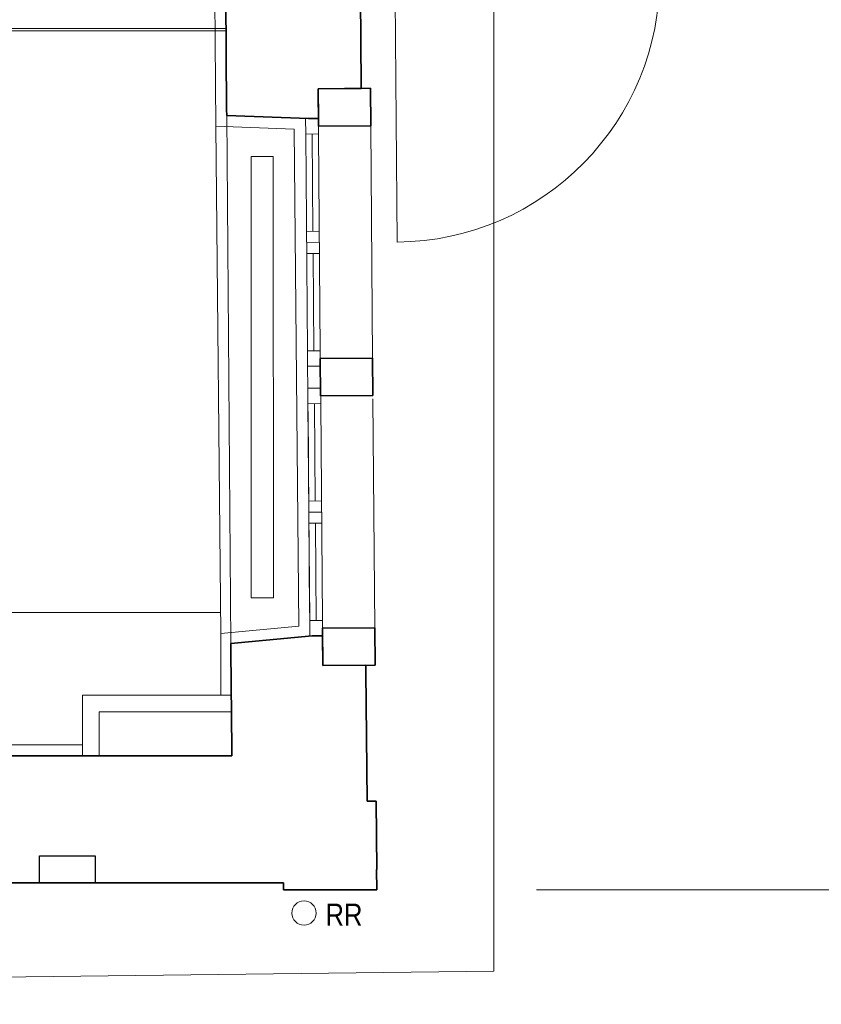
# Model space of a CAD drawing. Extents: x -357 to 533, y -64 to 530.
# Tile 133 of 135: x 132 to 205, y 209 to 298. Entities that reach past the tile are written whole.
import ezdxf
from ezdxf.lldxf.tags import DXFTag

# ---------------------------------------------------------------- set-up
doc = ezdxf.new("R2010")
doc.units = 0
doc.layers.get('0').update_dxf_attribs({"lineweight": 35})
for name, color, linetype, lineweight in [('5_EG-AUSBAU', 7, 'Continuous', 25), ('5_EG-BESTAND', 7, 'Continuous', 25), ('5_EG-DURCHBRÜCHE', 7, 'Continuous', 25), ('5_EG-HLSE', 7, 'Continuous', 25), ('5_EG-NEU', 7, 'Continuous', 25)]:
    doc.layers.add(name, color=color, linetype=linetype, lineweight=lineweight)
doc.styles.get("Standard").update_dxf_attribs({"font": 'arial.ttf'})
tags = doc.linetypes.add('ALL_S14', pattern=[0.002, 0.001, -0.001]).pattern_tags.tags
tags[6:7] = [DXFTag(74, 4), DXFTag(75, 0), DXFTag(340, '0'), DXFTag(46, 1.0), DXFTag(50, 0.0), DXFTag(44, 0.0), DXFTag(45, 0.0)]
tags[4:5] = [DXFTag(74, 4), DXFTag(75, 0), DXFTag(340, '0'), DXFTag(46, 1.0), DXFTag(50, 0.0), DXFTag(44, 0.0), DXFTag(45, 0.0)]
tags = doc.linetypes.add('PUNKT2_S9', pattern=[0.0005, 0, -0.0005]).pattern_tags.tags
tags[6:7] = [DXFTag(74, 4), DXFTag(75, 0), DXFTag(340, '0'), DXFTag(46, 1.0), DXFTag(50, 0.0), DXFTag(44, 0.0), DXFTag(45, 0.0)]
tags[4:5] = [DXFTag(74, 4), DXFTag(75, 0), DXFTag(340, '0'), DXFTag(46, 1.0), DXFTag(50, 0.0), DXFTag(44, 0.0), DXFTag(45, 0.0)]
tags = doc.linetypes.add('VERDECKT2_S2', pattern=[0.0027, 0.002, -0.0007]).pattern_tags.tags
tags[6:7] = [DXFTag(74, 4), DXFTag(75, 0), DXFTag(340, '0'), DXFTag(46, 1.0), DXFTag(50, 0.0), DXFTag(44, 0.0), DXFTag(45, 0.0)]
tags[4:5] = [DXFTag(74, 4), DXFTag(75, 0), DXFTag(340, '0'), DXFTag(46, 1.0), DXFTag(50, 0.0), DXFTag(44, 0.0), DXFTag(45, 0.0)]

# ---------------------------------------------------------------- blocks, each defined once
blk = doc.blocks.new('Referenz-A06HSW74NL', base_point=(-327.48, -41.15))
at = {"layer": '5_EG-AUSBAU', "color": 0, "lineweight": 13}
for p, q in [((149.729, 308.241), (149.895, 288.097)), ((149.895, 288.097), (157.002, 287.843)), ((150.337, 242.14), (149.895, 288.097)), ((157.409, 242.804), (157.002, 287.843)), ((60.936, 244.044), (150.318, 244.044)), ((150.337, 242.14), (157.409, 242.804)), ((150.337, 236.544), (150.337, 242.14)), ((129.336, 232.044), (137.808, 232.044))]:
    blk.add_line(p, q, dxfattribs=at)
at = {"layer": '5_EG-AUSBAU', "color": 0, "linetype": 'VERDECKT2_S2', "lineweight": -2, "ltscale": 0.25}
for p, q in [((133.9, 221.976), (138.95, 221.976)), ((133.9, 219.546), (133.9, 221.976)), ((138.95, 221.976), (138.95, 219.546)), ((138.95, 219.546), (133.9, 219.546))]:
    blk.add_line(p, q, dxfattribs=at)
at = {"layer": '5_EG-BESTAND', "color": 0, "linetype": 'PUNKT2_S9', "lineweight": 13, "ltscale": 0.13}
for p, q in [((175.091, 457.466), (175.091, 211.536)), ((150.897, 289.063), (151.269, 241.228)), ((175.091, 211.536), (-68.742, 208.536))]:
    blk.add_line(p, q, dxfattribs=at)
at = {"layer": '5_EG-BESTAND', "color": 0, "lineweight": 35}
for p, q in [((150.738, 307.207), (150.878, 289.607)), ((163.085, 291.779), (162.977, 305.362)), ((163.085, 291.535), (163.085, 291.779)), ((159.18, 291.504), (163.92, 291.541)), ((159.18, 291.504), (163.085, 291.535)), ((159.206, 288.104), (159.18, 291.504)), ((159.198, 288.804), (159.18, 291.504)), ((163.92, 291.541), (163.946, 288.141)), ((150.878, 289.607), (150.887, 289.063)), ((150.887, 289.063), (158.303, 288.797)), ((158.303, 288.797), (159.08, 288.803)), ((159.08, 288.803), (159.198, 288.804)), ((163.946, 288.141), (159.206, 288.104)), ((159.369, 267.065), (164.099, 267.102)), ((159.396, 263.665), (159.369, 267.065)), ((164.099, 267.102), (164.126, 263.702)), ((164.126, 263.702), (159.396, 263.665)), ((158.627, 241.918), (151.269, 241.228)), ((159.577, 241.926), (158.627, 241.918)), ((159.571, 242.626), (164.301, 242.663)), ((159.598, 239.226), (159.571, 242.626)), ((159.598, 239.226), (159.577, 241.926)), ((164.301, 242.663), (164.328, 239.263)), ((151.269, 241.228), (151.269, 240.543)), ((151.269, 240.543), (151.34, 231.681)), ((164.328, 239.263), (159.598, 239.226)), ((163.504, 239.257), (159.598, 239.226)), ((163.505, 239.039), (163.504, 239.257)), ((163.508, 238.669), (163.505, 239.039)), ((163.602, 226.944), (163.508, 238.669)), ((151.337, 231.681), (151.337, 231.044)), ((151.337, 231.044), (130.336, 231.044)), ((164.431, 226.944), (163.602, 226.944)), ((164.481, 220.742), (164.431, 226.944)), ((164.481, 218.91), (164.47, 220.742)), ((164.47, 220.742), (164.481, 220.742)), ((11.765, 219.546), (156.033, 219.546)), ((156.033, 219.546), (156.033, 218.91)), ((156.033, 218.91), (164.481, 218.91))]:
    blk.add_line(p, q, dxfattribs=at)
at = {"layer": '5_EG-BESTAND', "color": 0, "linetype": 'ALL_S14', "lineweight": 13, "ltscale": 0.13}
blk.add_line((150.819, 296.957), (10.302, 296.957), dxfattribs=at)
at = {"layer": '5_EG-BESTAND', "color": 0, "lineweight": 13}
for p, q in [((163.946, 288.141), (164.099, 267.102)), ((164.128, 263.402), (164.301, 242.663))]:
    blk.add_line(p, q, dxfattribs=at)
at = {"layer": '5_EG-DURCHBRÜCHE', "color": 0, "lineweight": 13}
blk.add_line((238.155, 218.91), (178.968, 218.91), dxfattribs=at)
at = {"layer": '5_EG-HLSE', "color": 0, "linetype": 'ALL_S14', "lineweight": 13, "ltscale": 0.13}
for p, q in [((153.113, 245.355), (153.109, 285.355)), ((153.109, 285.355), (155.109, 285.355)), ((155.109, 285.355), (155.113, 245.355)), ((155.113, 245.355), (153.113, 245.355)), ((153.113, 245.355), (153.113, 245.355)), ((155.113, 245.355), (155.113, 245.355))]:
    blk.add_line(p, q, dxfattribs=at)
at = {"layer": '5_EG-HLSE', "color": 0, "lineweight": 13}
blk.add_circle((157.891, 216.81), 1.1, dxfattribs=at)
at = {"layer": '5_EG-NEU', "color": 0, "linetype": 'VERDECKT2_S2', "lineweight": 13, "ltscale": 0.13}
blk.add_line((166.332, 277.606), (166.132, 301.606), dxfattribs=at)
at = {"layer": '5_EG-NEU', "color": 0, "linetype": 'ALL_S14', "lineweight": 13, "ltscale": 0.13}
blk.add_line((150.819, 296.757), (10.302, 296.757), dxfattribs=at)
at = {"layer": '5_EG-NEU', "color": 0, "lineweight": 13}
for p, q in [((158.038, 288.795), (159.198, 288.804)), ((158.049, 287.395), (158.038, 288.795)), ((159.198, 288.804), (159.209, 287.404)), ((158.049, 287.395), (159.209, 287.404)), ((159.209, 287.404), (158.049, 287.395)), ((158.204, 267.756), (158.049, 287.395)), ((158.629, 287.4), (158.699, 278.58)), ((159.209, 287.404), (159.364, 267.765)), ((159.278, 278.584), (158.119, 278.575)), ((159.286, 277.584), (158.127, 277.575)), ((159.294, 276.584), (158.134, 276.575)), ((158.714, 276.58), (158.784, 267.76)), ((159.364, 267.765), (158.204, 267.756)), ((158.204, 267.756), (159.364, 267.765)), ((158.215, 266.356), (158.204, 267.756)), ((159.364, 267.765), (159.375, 266.365)), ((159.375, 266.365), (158.215, 266.356)), ((158.215, 266.356), (159.375, 266.365)), ((158.231, 264.356), (158.215, 266.356)), ((159.375, 266.365), (159.39, 264.365)), ((158.23, 264.356), (159.39, 264.365)), ((158.241, 262.956), (158.23, 264.356)), ((159.39, 264.365), (158.231, 264.356)), ((159.39, 264.365), (159.401, 262.965)), ((159.401, 262.965), (158.241, 262.956)), ((158.251, 262.956), (159.411, 262.965)), ((158.406, 243.317), (158.251, 262.956)), ((158.831, 262.96), (158.901, 254.14)), ((159.411, 262.965), (159.566, 243.326)), ((158.255, 262.256), (158.401, 244.017)), ((159.482, 254.145), (158.322, 254.136)), ((159.489, 253.145), (158.33, 253.136)), ((159.497, 252.145), (158.338, 252.136)), ((158.918, 252.14), (158.987, 243.321)), ((159.566, 243.326), (158.406, 243.317)), ((158.406, 243.317), (159.566, 243.326)), ((158.417, 241.917), (158.406, 243.317)), ((159.566, 243.326), (159.577, 241.926)), ((159.577, 241.926), (158.417, 241.917)), ((137.808, 236.544), (137.808, 231.044)), ((151.308, 236.544), (137.808, 236.544)), ((151.308, 235.044), (139.308, 235.044)), ((139.308, 235.044), (139.308, 231.044))]:
    blk.add_line(p, q, dxfattribs=at)
at = {"layer": '5_EG-NEU', "color": 0, "linetype": 'VERDECKT2_S2', "lineweight": 13, "ltscale": 0.13}
blk.add_ellipse((166.132, 301.606), major_axis=(0.2, -23.999), ratio=1, start_param=0, end_param=1.570796, dxfattribs=at)
at = {"layer": '5_EG-HLSE', "color": 0, "lineweight": 18, "insert": (159.841, 217.655), "char_height": 2, "attachment_point": 1, "rotation": 0}
blk.add_mtext('{\\W0.83;\\fArial;RR}', dxfattribs=at)

msp = doc.modelspace()

# ---------------------------------------------------------------- block references
at = {"color": 251, "lineweight": 25, "ltscale": 0.25, "true_color": 0x585858}
msp.add_blockref('Referenz-A06HSW74NL', (-327.48, -41.15), dxfattribs=at)

doc.saveas('drawing.dxf')
